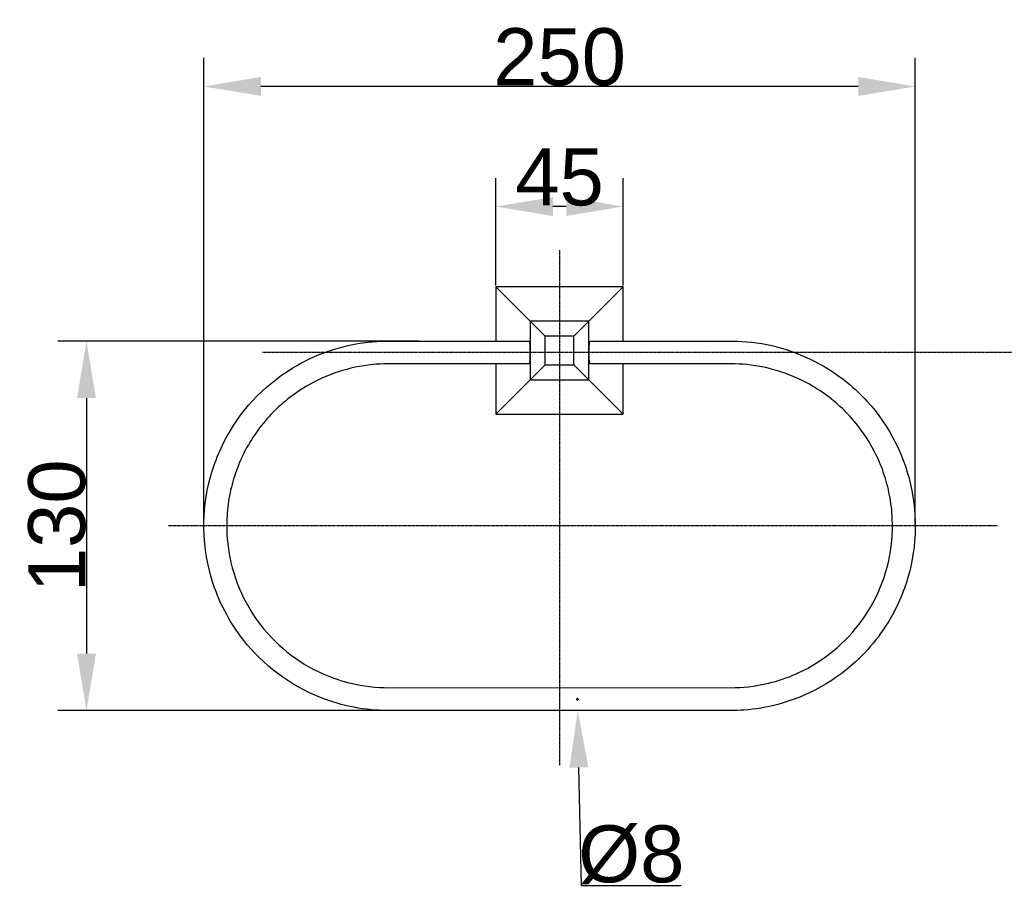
# Model space of a CAD drawing. Header units: millimetres. Extents: x 580 to 2065, y -13 to 1037.
# Tile 3 of 6: x 1094 to 1439, y 340 to 646. Entities that reach past the tile are written whole.
import ezdxf

# ---------------------------------------------------------------- set-up
doc = ezdxf.new("R2010")
doc.units = ezdxf.units.MM
doc.header["$LTSCALE"] = 0.1
doc.linetypes.add('CENTER', pattern=[0.6, 0.375, -0.075, 0.075, -0.075])
for name, color, linetype in [('CEN', 1, 'CENTER'), ('DEFAULT', 7, 'Continuous'), ('OUT-LINE', 2, 'Continuous')]:
    doc.layers.add(name, color=color, linetype=linetype)
doc.styles.add('ARIAL', font='arial_0.ttf')
doc.dimstyles.new('DIMENSION STYLE 01', dxfattribs={"dimtxt": 20, "dimasz": 20, "dimexe": 10, "dimexo": 0.5, "dimgap": 0.09, "dimtad": 1, "dimtoh": 1, "dimdec": 0, "dimzin": 0, "dimdsep": 46, "dimtxsty": 'ARIAL', "dimcen": 0.5, "dimadec": 1, "dimazin": 0, "dimtfac": 1, "dimtdec": 4, "dimtofl": 0, "dimtmove": 0, "dimatfit": 3, "dimfxl": 1, "dimtolj": 1, "dimtzin": 0, "dimarcsym": 0})

# ---------------------------------------------------------------- blocks, each defined once
blk = doc.blocks.new('*D105')
at = {"layer": 'DEFAULT', "color": 0, "lineweight": -2, "transparency": 16777216}
for p, q in [((1260.68, 552.54), (1260.68, 590.21)), ((1305.39, 552.54), (1305.39, 590.21)), ((1285.39, 580.21), (1280.68, 580.21))]:
    blk.add_line(p, q, dxfattribs=at)
at = {"layer": 'DEFAULT', "color": 0, "transparency": 16777216}
for points in [[(1280.68, 583.54), (1280.68, 576.88), (1260.68, 580.21)], [(1285.39, 583.54), (1285.39, 576.88), (1305.39, 580.21)]]:
    blk.add_solid(points, dxfattribs=at)
at = {"layer": 'Defpoints', "color": 0, "transparency": 16777216}
for p in [(1260.68, 580.21), (1260.68, 552.04), (1305.39, 552.04)]:
    blk.add_point(p, dxfattribs=at)
at = {"layer": 'DEFAULT', "color": 0, "transparency": 16777216, "insert": (1283.03, 590.47), "char_height": 20, "attachment_point": 5, "style": 'ARIAL'}
blk.add_mtext('\\A1;45', dxfattribs=at)
blk = doc.blocks.new('*D106')
at = {"layer": 'DEFAULT', "color": 0, "lineweight": -2, "transparency": 16777216}
for p, q in [((1158.2, 468.68), (1158.2, 632.35)), ((1407.87, 468.68), (1407.87, 632.35)), ((1387.87, 622.35), (1178.2, 622.35))]:
    blk.add_line(p, q, dxfattribs=at)
at = {"layer": 'DEFAULT', "color": 0, "transparency": 16777216}
for points in [[(1178.2, 625.69), (1178.2, 619.02), (1158.2, 622.35)], [(1387.87, 625.69), (1387.87, 619.02), (1407.87, 622.35)]]:
    blk.add_solid(points, dxfattribs=at)
at = {"layer": 'Defpoints', "color": 0, "transparency": 16777216}
for p in [(1158.2, 622.35), (1158.2, 468.18), (1407.87, 468.18)]:
    blk.add_point(p, dxfattribs=at)
at = {"layer": 'DEFAULT', "color": 0, "transparency": 16777216, "insert": (1283.03, 632.66), "char_height": 20, "attachment_point": 5, "style": 'ARIAL'}
blk.add_mtext('\\A1;250', dxfattribs=at)
blk = doc.blocks.new('*D108')
at = {"layer": 'DEFAULT', "color": 0, "lineweight": -2, "transparency": 16777216}
for p, q in [((1233.58, 533.02), (1106.98, 533.02)), ((1116.98, 513.02), (1116.98, 423.35)), ((1233.58, 403.35), (1106.98, 403.35))]:
    blk.add_line(p, q, dxfattribs=at)
at = {"layer": 'DEFAULT', "color": 0, "transparency": 16777216}
for points in [[(1113.65, 513.02), (1120.31, 513.02), (1116.98, 533.02)], [(1113.65, 423.35), (1120.31, 423.35), (1116.98, 403.35)]]:
    blk.add_solid(points, dxfattribs=at)
at = {"layer": 'Defpoints', "color": 0, "transparency": 16777216}
for p in [(1234.08, 533.02), (1116.98, 403.35), (1234.08, 403.35)]:
    blk.add_point(p, dxfattribs=at)
at = {"layer": 'DEFAULT', "color": 0, "transparency": 16777216, "insert": (1106.67, 468.18), "char_height": 20, "attachment_point": 5, "rotation": 90, "style": 'ARIAL'}
blk.add_mtext('\\A1;130', dxfattribs=at)
blk = doc.blocks.new('*D109')
at = {"layer": 'DEFAULT', "color": 0, "lineweight": -2, "transparency": 16777216}
for p, q in [((1289.32, 406.85), (1289.32, 407.85)), ((1288.82, 407.35), (1289.82, 407.35)), ((1290.67, 341.82), (1289.82, 383.35)), ((1325.68, 341.82), (1290.67, 341.82))]:
    blk.add_line(p, q, dxfattribs=at)
at = {"layer": 'DEFAULT', "color": 0, "transparency": 16777216}
blk.add_solid([(1293.15, 383.42), (1286.48, 383.28), (1289.4, 403.35)], dxfattribs=at)
at = {"layer": 'Defpoints', "color": 0, "transparency": 16777216}
for p in [(1289.24, 411.35), (1289.4, 403.35)]:
    blk.add_point(p, dxfattribs=at)
at = {"layer": 'DEFAULT', "color": 0, "transparency": 16777216, "insert": (1308.22, 352.68), "char_height": 20, "attachment_point": 5, "style": 'ARIAL'}
blk.add_mtext('\\A1;Ø8', dxfattribs=at)

msp = doc.modelspace()

# ---------------------------------------------------------------- linework, layer by layer
at = {"layer": 'CEN'}
for p, q in [((1283.03, 564.88), (1283.03, 384.22)), ((1604.89, 529.02), (1178.78, 529.02)), ((1436.71, 468.18), (1145.57, 468.18))]:
    msp.add_line(p, q, dxfattribs=at)
at = {"layer": 'OUT-LINE'}
for p, q in [((1272.74, 539.98), (1260.68, 552.04)), ((1305.39, 552.04), (1260.68, 552.04)), ((1260.68, 552.04), (1260.68, 533.02)), ((1305.39, 552.04), (1293.33, 539.98)), ((1305.39, 533.02), (1305.39, 552.04)), ((1293.33, 539.98), (1272.74, 539.98)), ((1272.74, 539.98), (1272.74, 519.39)), ((1278.03, 534.68), (1272.74, 539.98)), ((1293.33, 539.98), (1288.03, 534.68)), ((1293.33, 519.39), (1293.33, 539.98)), ((1212.18, 532.1), (1213.92, 532.37)), ((1213.92, 532.37), (1215.67, 532.6)), ((1215.67, 532.6), (1217.42, 532.77)), ((1217.42, 532.77), (1219.17, 532.9)), ((1219.17, 532.9), (1220.83, 532.98)), ((1220.83, 532.98), (1272.36, 533.02)), ((1272.36, 533.02), (1272.36, 533.02)), ((1272.36, 533.02), (1272.36, 533.02)), ((1272.36, 533.02), (1272.36, 533.02)), ((1272.36, 533.02), (1272.36, 533.02)), ((1272.36, 533.02), (1272.37, 533.02)), ((1272.37, 533.02), (1272.37, 533.02)), ((1272.37, 533.02), (1272.37, 533.02)), ((1272.37, 533.02), (1272.37, 533.02)), ((1272.37, 533.02), (1272.37, 533.02)), ((1272.37, 533.02), (1272.37, 533.02)), ((1272.37, 533.02), (1272.37, 533.02)), ((1272.37, 533.02), (1272.37, 533.02)), ((1272.37, 533.02), (1272.37, 533.02)), ((1272.37, 533.02), (1272.37, 533.02)), ((1272.37, 533.02), (1272.37, 533.02)), ((1272.37, 533.02), (1272.37, 533.02)), ((1272.37, 533.02), (1272.37, 533.01)), ((1272.37, 533.01), (1272.37, 533.01)), ((1272.37, 533.01), (1272.37, 533.01)), ((1272.37, 533.01), (1272.37, 533.01)), ((1272.37, 533.01), (1272.38, 533.01)), ((1272.38, 533.01), (1272.38, 533.01)), ((1272.38, 533.01), (1272.38, 533.01)), ((1272.38, 533.01), (1272.38, 533.01)), ((1272.38, 533.01), (1272.38, 533.01)), ((1272.38, 533.01), (1272.38, 533.01)), ((1272.38, 533.01), (1272.38, 533.01)), ((1272.38, 533.01), (1272.38, 533.01)), ((1272.38, 533.01), (1272.38, 533.01)), ((1272.38, 533.01), (1272.38, 533.01)), ((1272.38, 533.01), (1272.38, 533.01)), ((1272.38, 533.01), (1272.38, 533.01)), ((1272.38, 533.01), (1272.39, 533.01)), ((1272.39, 533.01), (1272.39, 533.01)), ((1272.39, 533.01), (1272.39, 533)), ((1272.39, 533), (1272.39, 533)), ((1272.39, 533), (1272.39, 533)), ((1272.39, 533), (1272.39, 533)), ((1272.39, 533), (1272.39, 533)), ((1272.39, 533), (1272.39, 533)), ((1272.39, 533), (1272.4, 533)), ((1272.4, 533), (1272.4, 532.99)), ((1272.4, 532.99), (1272.4, 532.99)), ((1272.4, 532.99), (1272.4, 532.99)), ((1272.4, 532.99), (1272.4, 532.98)), ((1272.4, 532.98), (1272.41, 532.98)), ((1272.41, 532.98), (1272.41, 532.98)), ((1272.41, 532.98), (1272.41, 532.97)), ((1272.41, 532.97), (1272.41, 532.97)), ((1272.41, 532.97), (1272.41, 532.97)), ((1272.41, 532.97), (1272.42, 532.96)), ((1272.42, 532.96), (1272.42, 532.95)), ((1272.42, 532.95), (1272.42, 532.94)), ((1272.42, 532.94), (1272.43, 532.93)), ((1272.43, 532.93), (1272.43, 532.92)), ((1272.43, 532.92), (1272.43, 532.91)), ((1272.43, 532.91), (1272.44, 532.89)), ((1272.44, 532.89), (1272.45, 532.87)), ((1272.45, 532.87), (1272.45, 532.84)), ((1272.45, 532.84), (1272.46, 532.81)), ((1272.46, 532.81), (1272.47, 532.74)), ((1272.47, 532.74), (1272.49, 532.66)), ((1272.49, 532.66), (1272.5, 532.59)), ((1272.5, 532.59), (1272.52, 532.43)), ((1272.52, 532.43), (1272.54, 532.19)), ((1272.54, 532.19), (1272.56, 531.96)), ((1278.03, 524.68), (1278.03, 534.68)), ((1288.03, 534.68), (1278.03, 534.68)), ((1288.03, 524.68), (1288.03, 534.68)), ((1293.51, 531.96), (1293.52, 532.19)), ((1293.52, 532.19), (1293.55, 532.43)), ((1293.55, 532.43), (1293.57, 532.59)), ((1293.57, 532.59), (1293.58, 532.66)), ((1293.58, 532.66), (1293.59, 532.74)), ((1293.59, 532.74), (1293.6, 532.81)), ((1293.6, 532.81), (1293.61, 532.84)), ((1293.61, 532.84), (1293.62, 532.87)), ((1293.62, 532.87), (1293.63, 532.89)), ((1293.63, 532.91), (1293.64, 532.92)), ((1293.63, 532.89), (1293.63, 532.91)), ((1293.64, 532.94), (1293.65, 532.95)), ((1293.64, 532.93), (1293.64, 532.94)), ((1293.64, 532.92), (1293.64, 532.93)), ((1293.65, 532.96), (1293.65, 532.97)), ((1293.65, 532.97), (1293.66, 532.97)), ((1293.65, 532.95), (1293.65, 532.96)), ((1293.66, 532.98), (1293.66, 532.99)), ((1293.66, 532.99), (1293.67, 532.99)), ((1293.66, 532.97), (1293.66, 532.98)), ((1293.66, 532.98), (1293.66, 532.98)), ((1293.66, 532.98), (1293.66, 532.98)), ((1293.66, 532.97), (1293.66, 532.97)), ((1293.67, 532.99), (1293.67, 533)), ((1293.67, 533), (1293.67, 533)), ((1293.67, 533), (1293.67, 533)), ((1293.67, 533), (1293.67, 533)), ((1293.67, 533), (1293.68, 533)), ((1293.67, 532.99), (1293.67, 532.99)), ((1293.68, 533), (1293.68, 533.01)), ((1293.68, 533.01), (1293.68, 533.01)), ((1293.68, 533.01), (1293.68, 533.01)), ((1293.68, 533.01), (1293.68, 533.01)), ((1293.68, 533.01), (1293.68, 533.01)), ((1293.68, 533.01), (1293.69, 533.01)), ((1293.68, 533), (1293.68, 533)), ((1293.68, 533), (1293.68, 533)), ((1293.69, 533.01), (1293.7, 533.02)), ((1293.69, 533.01), (1293.69, 533.01)), ((1293.69, 533.01), (1293.69, 533.01)), ((1293.69, 533.01), (1293.69, 533.01)), ((1293.69, 533.01), (1293.69, 533.01)), ((1293.69, 533.01), (1293.69, 533.01)), ((1293.69, 533.01), (1293.69, 533.01)), ((1293.69, 533.01), (1293.69, 533.01)), ((1293.69, 533.01), (1293.69, 533.01)), ((1293.69, 533.01), (1293.69, 533.01)), ((1293.69, 533.01), (1293.69, 533.01)), ((1293.69, 533.01), (1293.69, 533.01)), ((1293.69, 533.01), (1293.69, 533.01)), ((1293.7, 533.02), (1345.24, 532.98)), ((1293.7, 533.02), (1293.7, 533.02)), ((1293.7, 533.02), (1293.7, 533.02)), ((1293.7, 533.02), (1293.7, 533.02)), ((1293.7, 533.02), (1293.7, 533.02)), ((1293.7, 533.02), (1293.7, 533.02)), ((1293.7, 533.02), (1293.7, 533.02)), ((1293.7, 533.02), (1293.7, 533.02)), ((1293.7, 533.02), (1293.7, 533.02)), ((1293.7, 533.02), (1293.7, 533.02)), ((1293.7, 533.02), (1293.7, 533.02)), ((1293.7, 533.02), (1293.7, 533.02)), ((1293.7, 533.02), (1293.7, 533.02)), ((1293.7, 533.02), (1293.7, 533.02)), ((1293.7, 533.02), (1293.7, 533.02)), ((1293.7, 533.02), (1293.7, 533.02)), ((1293.7, 533.02), (1293.7, 533.02)), ((1345.24, 532.98), (1346.94, 532.9)), ((1346.94, 532.9), (1348.7, 532.77)), ((1348.7, 532.77), (1350.45, 532.59)), ((1350.45, 532.59), (1352.22, 532.36)), ((1352.22, 532.36), (1353.98, 532.09)), ((1198.67, 528.26), (1200.31, 528.9)), ((1200.31, 528.9), (1201.97, 529.5)), ((1201.97, 529.5), (1203.64, 530.05)), ((1203.64, 530.05), (1205.32, 530.55)), ((1205.32, 530.55), (1207.02, 531.01)), ((1207.02, 531.01), (1208.73, 531.42)), ((1208.73, 531.42), (1210.45, 531.78)), ((1210.45, 531.78), (1212.18, 532.1)), ((1272.56, 531.96), (1272.6, 531.32)), ((1272.6, 531.32), (1272.62, 530.69)), ((1272.62, 530.69), (1272.64, 529.01)), ((1272.64, 529.01), (1272.62, 527.34)), ((1293.43, 529.01), (1293.45, 530.69)), ((1293.45, 527.34), (1293.43, 529.01)), ((1293.45, 530.69), (1293.47, 531.32)), ((1293.47, 531.32), (1293.51, 531.96)), ((1353.98, 532.09), (1355.73, 531.76)), ((1355.73, 531.76), (1357.48, 531.39)), ((1357.48, 531.39), (1359.18, 530.97)), ((1359.18, 530.97), (1360.86, 530.52)), ((1360.86, 530.52), (1362.54, 530.01)), ((1362.54, 530.01), (1364.19, 529.47)), ((1364.19, 529.47), (1365.87, 528.86)), ((1365.87, 528.86), (1367.52, 528.21)), ((1192.24, 525.24), (1193.83, 526.07)), ((1193.83, 526.07), (1195.45, 526.85)), ((1195.45, 526.85), (1197.05, 527.58)), ((1197.05, 527.58), (1198.67, 528.26)), ((1272.47, 525.29), (1272.46, 525.23)), ((1272.49, 525.37), (1272.47, 525.29)), ((1272.5, 525.45), (1272.49, 525.37)), ((1272.52, 525.6), (1272.5, 525.45)), ((1272.54, 525.84), (1272.52, 525.6)), ((1272.56, 526.08), (1272.54, 525.84)), ((1272.6, 526.71), (1272.56, 526.08)), ((1272.62, 527.34), (1272.6, 526.71)), ((1293.47, 526.71), (1293.45, 527.34)), ((1293.51, 526.08), (1293.47, 526.71)), ((1293.52, 525.84), (1293.51, 526.08)), ((1293.55, 525.6), (1293.52, 525.84)), ((1293.57, 525.45), (1293.55, 525.6)), ((1293.58, 525.37), (1293.57, 525.45)), ((1293.59, 525.29), (1293.58, 525.37)), ((1293.6, 525.23), (1293.59, 525.29)), ((1367.52, 528.21), (1369.16, 527.52)), ((1369.16, 527.52), (1370.78, 526.78)), ((1370.78, 526.78), (1372.37, 526)), ((1372.37, 526), (1373.95, 525.17)), ((1185.42, 520.99), (1187.25, 522.25)), ((1187.25, 522.25), (1189.12, 523.44)), ((1189.12, 523.44), (1190.67, 524.36)), ((1190.67, 524.36), (1192.24, 525.24)), ((1205.39, 522.21), (1203.92, 521.71)), ((1206.86, 522.67), (1205.39, 522.21)), ((1208.33, 523.08), (1206.86, 522.67)), ((1209.82, 523.46), (1208.33, 523.08)), ((1211.31, 523.79), (1209.82, 523.46)), ((1212.8, 524.09), (1211.31, 523.79)), ((1214.3, 524.34), (1212.8, 524.09)), ((1215.81, 524.55), (1214.3, 524.34)), ((1217.32, 524.73), (1215.81, 524.55)), ((1218.71, 524.85), (1217.32, 524.73)), ((1220.1, 524.94), (1218.71, 524.85)), ((1221.4, 524.99), (1220.1, 524.94)), ((1272.36, 525.02), (1221.4, 524.99)), ((1260.68, 525.02), (1260.68, 507.33)), ((1272.37, 525.02), (1272.36, 525.02)), ((1272.36, 525.02), (1272.36, 525.02)), ((1272.36, 525.02), (1272.36, 525.02)), ((1272.36, 525.02), (1272.36, 525.02)), ((1272.36, 525.02), (1272.36, 525.02)), ((1272.38, 525.02), (1272.37, 525.02)), ((1272.37, 525.02), (1272.37, 525.02)), ((1272.37, 525.02), (1272.37, 525.02)), ((1272.37, 525.02), (1272.37, 525.02)), ((1272.37, 525.02), (1272.37, 525.02)), ((1272.37, 525.02), (1272.37, 525.02)), ((1272.37, 525.02), (1272.37, 525.02)), ((1272.37, 525.02), (1272.37, 525.02)), ((1272.37, 525.02), (1272.37, 525.02)), ((1272.37, 525.02), (1272.37, 525.02)), ((1272.37, 525.02), (1272.37, 525.02)), ((1272.37, 525.02), (1272.37, 525.02)), ((1272.37, 525.02), (1272.37, 525.02)), ((1272.37, 525.02), (1272.37, 525.02)), ((1272.37, 525.02), (1272.37, 525.02)), ((1272.39, 525.03), (1272.38, 525.03)), ((1272.38, 525.03), (1272.38, 525.02)), ((1272.38, 525.02), (1272.38, 525.02)), ((1272.38, 525.02), (1272.38, 525.02)), ((1272.38, 525.02), (1272.38, 525.02)), ((1272.38, 525.02), (1272.38, 525.02)), ((1272.38, 525.02), (1272.38, 525.02)), ((1272.38, 525.02), (1272.38, 525.02)), ((1272.38, 525.02), (1272.38, 525.02)), ((1272.38, 525.02), (1272.38, 525.02)), ((1272.38, 525.02), (1272.38, 525.02)), ((1272.38, 525.02), (1272.38, 525.02)), ((1272.4, 525.04), (1272.39, 525.04)), ((1272.39, 525.04), (1272.39, 525.03)), ((1272.39, 525.03), (1272.39, 525.03)), ((1272.39, 525.03), (1272.39, 525.03)), ((1272.39, 525.03), (1272.39, 525.03)), ((1272.39, 525.03), (1272.39, 525.03)), ((1272.39, 525.03), (1272.39, 525.03)), ((1272.39, 525.03), (1272.39, 525.03)), ((1272.41, 525.05), (1272.4, 525.05)), ((1272.4, 525.05), (1272.4, 525.05)), ((1272.4, 525.05), (1272.4, 525.04)), ((1272.4, 525.04), (1272.4, 525.04)), ((1272.4, 525.04), (1272.4, 525.04)), ((1272.42, 525.07), (1272.41, 525.06)), ((1272.41, 525.06), (1272.41, 525.06)), ((1272.41, 525.06), (1272.41, 525.06)), ((1272.41, 525.06), (1272.41, 525.06)), ((1272.41, 525.06), (1272.41, 525.05)), ((1272.43, 525.1), (1272.42, 525.09)), ((1272.42, 525.09), (1272.42, 525.08)), ((1272.42, 525.08), (1272.42, 525.07)), ((1272.44, 525.14), (1272.43, 525.12)), ((1272.43, 525.12), (1272.43, 525.11)), ((1272.43, 525.11), (1272.43, 525.1)), ((1272.45, 525.17), (1272.44, 525.14)), ((1272.46, 525.23), (1272.45, 525.2)), ((1272.45, 525.2), (1272.45, 525.17)), ((1272.74, 519.39), (1278.03, 524.68)), ((1278.03, 524.68), (1288.03, 524.68)), ((1293.33, 519.39), (1288.03, 524.68)), ((1293.61, 525.2), (1293.6, 525.23)), ((1293.62, 525.17), (1293.61, 525.2)), ((1293.63, 525.14), (1293.62, 525.17)), ((1293.63, 525.12), (1293.63, 525.14)), ((1293.64, 525.11), (1293.63, 525.12)), ((1293.64, 525.1), (1293.64, 525.11)), ((1293.64, 525.09), (1293.64, 525.1)), ((1293.65, 525.08), (1293.64, 525.09)), ((1293.65, 525.07), (1293.65, 525.08)), ((1293.65, 525.06), (1293.65, 525.07)), ((1293.66, 525.06), (1293.65, 525.06)), ((1293.66, 525.05), (1293.66, 525.06)), ((1293.66, 525.06), (1293.66, 525.06)), ((1293.66, 525.06), (1293.66, 525.06)), ((1293.67, 525.04), (1293.66, 525.05)), ((1293.66, 525.05), (1293.66, 525.05)), ((1293.66, 525.05), (1293.66, 525.05)), ((1293.67, 525.03), (1293.67, 525.04)), ((1293.67, 525.04), (1293.67, 525.04)), ((1293.67, 525.04), (1293.67, 525.04)), ((1293.67, 525.04), (1293.67, 525.04)), ((1293.68, 525.03), (1293.67, 525.03)), ((1293.67, 525.03), (1293.67, 525.03)), ((1293.68, 525.02), (1293.68, 525.03)), ((1293.68, 525.03), (1293.68, 525.03)), ((1293.68, 525.03), (1293.68, 525.03)), ((1293.68, 525.03), (1293.68, 525.03)), ((1293.68, 525.03), (1293.68, 525.03)), ((1293.68, 525.03), (1293.68, 525.03)), ((1293.69, 525.02), (1293.68, 525.02)), ((1293.68, 525.02), (1293.68, 525.02)), ((1293.7, 525.02), (1293.69, 525.02)), ((1293.69, 525.02), (1293.69, 525.02)), ((1293.69, 525.02), (1293.69, 525.02)), ((1293.69, 525.02), (1293.69, 525.02)), ((1293.69, 525.02), (1293.69, 525.02)), ((1293.69, 525.02), (1293.69, 525.02)), ((1293.69, 525.02), (1293.69, 525.02)), ((1293.69, 525.02), (1293.69, 525.02)), ((1293.69, 525.02), (1293.69, 525.02)), ((1293.69, 525.02), (1293.69, 525.02)), ((1293.69, 525.02), (1293.69, 525.02)), ((1293.69, 525.02), (1293.69, 525.02)), ((1293.69, 525.02), (1293.69, 525.02)), ((1344.62, 524.99), (1293.7, 525.02)), ((1293.7, 525.02), (1293.7, 525.02)), ((1293.7, 525.02), (1293.7, 525.02)), ((1293.7, 525.02), (1293.7, 525.02)), ((1293.7, 525.02), (1293.7, 525.02)), ((1293.7, 525.02), (1293.7, 525.02)), ((1293.7, 525.02), (1293.7, 525.02)), ((1293.7, 525.02), (1293.7, 525.02)), ((1293.7, 525.02), (1293.7, 525.02)), ((1293.7, 525.02), (1293.7, 525.02)), ((1293.7, 525.02), (1293.7, 525.02)), ((1293.7, 525.02), (1293.7, 525.02)), ((1293.7, 525.02), (1293.7, 525.02)), ((1293.7, 525.02), (1293.7, 525.02)), ((1293.7, 525.02), (1293.7, 525.02)), ((1293.7, 525.02), (1293.7, 525.02)), ((1305.39, 507.33), (1305.39, 525.02)), ((1345.9, 524.94), (1344.62, 524.99)), ((1347.31, 524.86), (1345.9, 524.94)), ((1348.71, 524.73), (1347.31, 524.86)), ((1350.23, 524.56), (1348.71, 524.73)), ((1351.75, 524.34), (1350.23, 524.56)), ((1353.26, 524.09), (1351.75, 524.34)), ((1354.76, 523.79), (1353.26, 524.09)), ((1356.26, 523.46), (1354.76, 523.79)), ((1357.75, 523.08), (1356.26, 523.46)), ((1359.22, 522.66), (1357.75, 523.08)), ((1360.69, 522.21), (1359.22, 522.66)), ((1362.13, 521.71), (1360.69, 522.21)), ((1373.95, 525.17), (1375.5, 524.3)), ((1375.5, 524.3), (1377.03, 523.39)), ((1377.03, 523.39), (1378.9, 522.19)), ((1378.9, 522.19), (1380.73, 520.93)), ((1181.88, 518.28), (1183.63, 519.67)), ((1183.63, 519.67), (1185.42, 520.99)), ((1196.83, 518.61), (1195.48, 517.89)), ((1198.2, 519.3), (1196.83, 518.61)), ((1199.58, 519.95), (1198.2, 519.3)), ((1201.01, 520.58), (1199.58, 519.95)), ((1202.46, 521.16), (1201.01, 520.58)), ((1203.92, 521.71), (1202.46, 521.16)), ((1260.68, 507.33), (1272.74, 519.39)), ((1272.74, 519.39), (1293.33, 519.39)), ((1305.39, 507.33), (1293.33, 519.39)), ((1363.56, 521.18), (1362.13, 521.71)), ((1364.98, 520.61), (1363.56, 521.18)), ((1366.38, 520), (1364.98, 520.61)), ((1367.76, 519.36), (1366.38, 520)), ((1369.12, 518.68), (1367.76, 519.36)), ((1370.46, 517.96), (1369.12, 518.68)), ((1380.73, 520.93), (1382.52, 519.61)), ((1382.52, 519.61), (1384.26, 518.22)), ((1176.93, 513.76), (1178.53, 515.33)), ((1178.53, 515.33), (1180.18, 516.84)), ((1180.18, 516.84), (1181.88, 518.28)), ((1190.78, 514.98), (1189.96, 514.4)), ((1191.61, 515.54), (1190.78, 514.98)), ((1192.44, 516.08), (1191.61, 515.54)), ((1193.29, 516.61), (1192.44, 516.08)), ((1194.15, 517.13), (1193.29, 516.61)), ((1195.48, 517.89), (1194.15, 517.13)), ((1371.78, 517.21), (1370.46, 517.96)), ((1372.64, 516.7), (1371.78, 517.21)), ((1373.49, 516.17), (1372.64, 516.7)), ((1374.33, 515.62), (1373.49, 516.17)), ((1375.16, 515.06), (1374.33, 515.62)), ((1375.98, 514.49), (1375.16, 515.06)), ((1384.26, 518.22), (1385.13, 517.49)), ((1385.13, 517.49), (1386, 516.74)), ((1386, 516.74), (1386.85, 515.97)), ((1386.85, 515.97), (1387.68, 515.19)), ((1387.68, 515.19), (1388.5, 514.4)), ((1173.89, 510.48), (1175.38, 512.15)), ((1175.38, 512.15), (1176.93, 513.76)), ((1186.8, 511.96), (1186.03, 511.32)), ((1187.57, 512.6), (1186.8, 511.96)), ((1188.36, 513.21), (1187.57, 512.6)), ((1189.15, 513.81), (1188.36, 513.21)), ((1189.96, 514.4), (1189.15, 513.81)), ((1376.8, 513.9), (1375.98, 514.49)), ((1377.6, 513.3), (1376.8, 513.9)), ((1378.39, 512.68), (1377.6, 513.3)), ((1379.17, 512.05), (1378.39, 512.68)), ((1379.93, 511.41), (1379.17, 512.05)), ((1388.5, 514.4), (1389.31, 513.59)), ((1389.31, 513.59), (1390.11, 512.76)), ((1390.11, 512.76), (1390.89, 511.93)), ((1390.89, 511.93), (1392.34, 510.28)), ((1171.1, 506.99), (1172.47, 508.76)), ((1172.47, 508.76), (1173.89, 510.48)), ((1183.09, 508.62), (1182.39, 507.91)), ((1183.81, 509.31), (1183.09, 508.62)), ((1184.54, 509.99), (1183.81, 509.31)), ((1185.28, 510.66), (1184.54, 509.99)), ((1186.03, 511.32), (1185.28, 510.66)), ((1380.69, 510.75), (1379.93, 511.41)), ((1381.43, 510.08), (1380.69, 510.75)), ((1382.17, 509.4), (1381.43, 510.08)), ((1382.89, 508.7), (1382.17, 509.4)), ((1383.6, 507.99), (1382.89, 508.7)), ((1384.29, 507.27), (1383.6, 507.99)), ((1392.34, 510.28), (1393.74, 508.58)), ((1393.74, 508.58), (1395.08, 506.84)), ((1168.54, 503.32), (1169.79, 505.17)), ((1169.79, 505.17), (1171.1, 506.99)), ((1179.65, 504.9), (1178.99, 504.11)), ((1180.32, 505.67), (1179.65, 504.9)), ((1181, 506.44), (1180.32, 505.67)), ((1181.7, 507.19), (1181, 506.44)), ((1182.39, 507.91), (1181.7, 507.19)), ((1260.68, 507.33), (1305.39, 507.33)), ((1384.99, 506.52), (1384.29, 507.27)), ((1385.68, 505.75), (1384.99, 506.52)), ((1386.36, 504.97), (1385.68, 505.75)), ((1387.02, 504.18), (1386.36, 504.97)), ((1395.08, 506.84), (1396.36, 505.05)), ((1396.36, 505.05), (1397.62, 503.17)), ((1166.25, 499.48), (1167.36, 501.42)), ((1167.36, 501.42), (1168.54, 503.32)), ((1177.12, 501.68), (1176.52, 500.84)), ((1177.73, 502.5), (1177.12, 501.68)), ((1178.35, 503.31), (1177.73, 502.5)), ((1178.99, 504.11), (1178.35, 503.31)), ((1387.66, 503.37), (1387.02, 504.18)), ((1388.29, 502.56), (1387.66, 503.37)), ((1388.91, 501.73), (1388.29, 502.56)), ((1389.51, 500.9), (1388.91, 501.73)), ((1397.62, 503.17), (1398.8, 501.24)), ((1398.8, 501.24), (1399.92, 499.28)), ((1165.21, 497.5), (1166.25, 499.48)), ((1174.85, 498.33), (1174.33, 497.47)), ((1175.39, 499.18), (1174.85, 498.33)), ((1175.95, 500.02), (1175.39, 499.18)), ((1176.52, 500.84), (1175.95, 500.02)), ((1390.62, 499.26), (1389.51, 500.9)), ((1391.67, 497.59), (1390.62, 499.26)), ((1399.92, 499.28), (1400.46, 498.28)), ((1400.46, 498.28), (1400.97, 497.28)), ((1163.29, 493.37), (1163.74, 494.42)), ((1163.74, 494.42), (1164.21, 495.45)), ((1164.21, 495.45), (1164.7, 496.48)), ((1164.7, 496.48), (1165.21, 497.5)), ((1172.84, 494.85), (1172.38, 493.96)), ((1173.32, 495.73), (1172.84, 494.85)), ((1173.82, 496.61), (1173.32, 495.73)), ((1174.33, 497.47), (1173.82, 496.61)), ((1392.66, 495.89), (1391.67, 497.59)), ((1393.59, 494.15), (1392.66, 495.89)), ((1400.97, 497.28), (1401.93, 495.28)), ((1401.93, 495.28), (1402.82, 493.26)), ((1162.05, 490.19), (1162.45, 491.26)), ((1162.45, 491.26), (1162.86, 492.32)), ((1162.86, 492.32), (1163.29, 493.37)), ((1171.09, 491.25), (1170.69, 490.33)), ((1171.5, 492.16), (1171.09, 491.25)), ((1171.93, 493.06), (1171.5, 492.16)), ((1172.38, 493.96), (1171.93, 493.06)), ((1394.04, 493.24), (1393.59, 494.15)), ((1394.48, 492.33), (1394.04, 493.24)), ((1394.91, 491.4), (1394.48, 492.33)), ((1395.31, 490.47), (1394.91, 491.4)), ((1402.82, 493.26), (1403.64, 491.2)), ((1403.64, 491.2), (1404.39, 489.12)), ((1160.99, 487), (1161.67, 489.12)), ((1161.67, 489.12), (1162.05, 490.19)), ((1169.6, 487.54), (1169.27, 486.6)), ((1169.95, 488.48), (1169.6, 487.54)), ((1170.31, 489.41), (1169.95, 488.48)), ((1170.69, 490.33), (1170.31, 489.41)), ((1395.7, 489.54), (1395.31, 490.47)), ((1396.08, 488.59), (1395.7, 489.54)), ((1396.43, 487.64), (1396.08, 488.59)), ((1396.77, 486.69), (1396.43, 487.64)), ((1404.39, 489.12), (1405.07, 487.01)), ((1159.85, 482.71), (1160.38, 484.87)), ((1160.38, 484.87), (1160.99, 487)), ((1168.64, 484.65), (1168.35, 483.67)), ((1168.94, 485.63), (1168.64, 484.65)), ((1169.27, 486.6), (1168.94, 485.63)), ((1397.09, 485.73), (1396.77, 486.69)), ((1397.39, 484.78), (1397.09, 485.73)), ((1397.68, 483.81), (1397.39, 484.78)), ((1397.94, 482.84), (1397.68, 483.81)), ((1405.07, 487.01), (1405.68, 484.87)), ((1405.68, 484.87), (1406.22, 482.71)), ((1159, 478.34), (1159.39, 480.53)), ((1159.39, 480.53), (1159.85, 482.71)), ((1167.59, 480.69), (1167.38, 479.69)), ((1167.83, 481.69), (1167.59, 480.69)), ((1168.08, 482.68), (1167.83, 481.69)), ((1168.35, 483.67), (1168.08, 482.68)), ((1398.19, 481.87), (1397.94, 482.84)), ((1398.43, 480.89), (1398.19, 481.87)), ((1398.64, 479.91), (1398.43, 480.89)), ((1406.22, 482.71), (1406.68, 480.53)), ((1406.68, 480.53), (1407.06, 478.38)), ((1158.69, 476.14), (1159, 478.34)), ((1167, 477.7), (1166.84, 476.71)), ((1167.18, 478.69), (1167, 477.7)), ((1167.38, 479.69), (1167.18, 478.69)), ((1398.84, 478.92), (1398.64, 479.91)), ((1399.03, 477.91), (1398.84, 478.92)), ((1399.2, 476.89), (1399.03, 477.91)), ((1399.34, 475.87), (1399.2, 476.89)), ((1407.06, 478.38), (1407.37, 476.22)), ((1158.29, 471.71), (1158.45, 473.93)), ((1158.45, 473.93), (1158.69, 476.14)), ((1166.47, 473.73), (1166.38, 472.73)), ((1166.58, 474.72), (1166.47, 473.73)), ((1166.7, 475.72), (1166.58, 474.72)), ((1166.84, 476.71), (1166.7, 475.72)), ((1399.47, 474.85), (1399.34, 475.87)), ((1399.59, 473.83), (1399.47, 474.85)), ((1399.68, 472.8), (1399.59, 473.83)), ((1407.37, 476.22), (1407.6, 474.04)), ((1407.6, 474.04), (1407.76, 471.86)), ((1158.21, 469.51), (1158.29, 471.71)), ((1166.26, 470.73), (1166.22, 469.73)), ((1166.31, 471.73), (1166.26, 470.73)), ((1166.38, 472.73), (1166.31, 471.73)), ((1399.75, 471.77), (1399.68, 472.8)), ((1399.81, 470.74), (1399.75, 471.77)), ((1399.86, 468.78), (1399.81, 470.74)), ((1407.76, 471.86), (1407.85, 469.61)), ((1158.2, 467.31), (1158.21, 469.51)), ((1158.27, 465.11), (1158.2, 467.31)), ((1166.22, 469.73), (1166.2, 468.74)), ((1166.2, 468.74), (1166.2, 467.74)), ((1166.2, 467.74), (1166.22, 466.75)), ((1166.22, 466.75), (1166.25, 465.75)), ((1399.77, 464.87), (1399.85, 466.82)), ((1399.85, 466.82), (1399.86, 468.78)), ((1407.86, 467.36), (1407.8, 465.12)), ((1407.85, 469.61), (1407.86, 467.36)), ((1158.41, 462.92), (1158.27, 465.11)), ((1166.25, 465.75), (1166.3, 464.76)), ((1166.3, 464.76), (1166.37, 463.76)), ((1166.37, 463.76), (1166.46, 462.77)), ((1399.62, 462.91), (1399.77, 464.87)), ((1407.8, 465.12), (1407.65, 462.87)), ((1158.62, 460.81), (1158.41, 462.92)), ((1158.9, 458.7), (1158.62, 460.81)), ((1166.46, 462.77), (1166.67, 460.9)), ((1166.67, 460.9), (1166.94, 459.03)), ((1399.15, 459.16), (1399.42, 461.03)), ((1399.42, 461.03), (1399.62, 462.91)), ((1407.44, 460.75), (1407.16, 458.63)), ((1407.65, 462.87), (1407.44, 460.75)), ((1159.24, 456.6), (1158.9, 458.7)), ((1159.65, 454.52), (1159.24, 456.6)), ((1166.94, 459.03), (1167.27, 457.18)), ((1167.27, 457.18), (1167.67, 455.34)), ((1398.42, 455.45), (1398.82, 457.3)), ((1398.82, 457.3), (1399.15, 459.16)), ((1406.81, 456.52), (1406.39, 454.43)), ((1407.16, 458.63), (1406.81, 456.52)), ((1160.12, 452.51), (1159.65, 454.52)), ((1167.67, 455.34), (1168.13, 453.48)), ((1168.13, 453.48), (1168.66, 451.63)), ((1397.47, 451.84), (1397.97, 453.64)), ((1397.97, 453.64), (1398.42, 455.45)), ((1406.39, 454.43), (1405.91, 452.37)), ((1160.65, 450.52), (1160.12, 452.51)), ((1161.27, 448.48), (1160.65, 450.52)), ((1168.66, 451.63), (1169.25, 449.81)), ((1169.25, 449.81), (1169.9, 448.01)), ((1396.28, 448.3), (1396.9, 450.06)), ((1396.9, 450.06), (1397.47, 451.84)), ((1405.36, 450.33), (1404.75, 448.31)), ((1405.91, 452.37), (1405.36, 450.33)), ((1161.95, 446.45), (1161.27, 448.48)), ((1162.46, 445.06), (1161.95, 446.45)), ((1169.9, 448.01), (1170.59, 446.27)), ((1170.59, 446.27), (1171.34, 444.55)), ((1394.81, 444.75), (1395.58, 446.51)), ((1395.58, 446.51), (1396.28, 448.3)), ((1404.07, 446.31), (1403.66, 445.22)), ((1404.75, 448.31), (1404.07, 446.31)), ((1163.01, 443.68), (1162.46, 445.06)), ((1163.58, 442.32), (1163.01, 443.68)), ((1171.34, 444.55), (1172.15, 442.86)), ((1172.15, 442.86), (1173.01, 441.2)), ((1393.11, 441.3), (1393.99, 443.01)), ((1393.99, 443.01), (1394.81, 444.75)), ((1402.8, 443.05), (1402.33, 441.97)), ((1403.24, 444.13), (1402.8, 443.05)), ((1403.66, 445.22), (1403.24, 444.13)), ((1164.19, 440.96), (1163.58, 442.32)), ((1164.83, 439.63), (1164.19, 440.96)), ((1165.5, 438.3), (1164.83, 439.63)), ((1173.01, 441.2), (1173.91, 439.59)), ((1173.91, 439.59), (1174.87, 438.01)), ((1391.27, 438.13), (1392.22, 439.7)), ((1392.22, 439.7), (1393.11, 441.3)), ((1401.35, 439.85), (1400.83, 438.81)), ((1401.85, 440.91), (1401.35, 439.85)), ((1402.33, 441.97), (1401.85, 440.91)), ((1166.19, 436.99), (1165.5, 438.3)), ((1166.92, 435.7), (1166.19, 436.99)), ((1167.56, 434.62), (1166.92, 435.7)), ((1174.87, 438.01), (1175.88, 436.46)), ((1175.88, 436.46), (1176.93, 434.94)), ((1389.23, 435.08), (1390.28, 436.59)), ((1390.28, 436.59), (1391.27, 438.13)), ((1399.38, 436.12), (1398.43, 434.49)), ((1400.29, 437.77), (1399.38, 436.12)), ((1400.83, 438.81), (1400.29, 437.77)), ((1168.22, 433.55), (1167.56, 434.62)), ((1168.9, 432.5), (1168.22, 433.55)), ((1169.61, 431.45), (1168.9, 432.5)), ((1176.93, 434.94), (1178.07, 433.42)), ((1178.07, 433.42), (1179.25, 431.94)), ((1385.7, 430.64), (1386.93, 432.08)), ((1386.93, 432.08), (1388.1, 433.56)), ((1388.1, 433.56), (1389.23, 435.08)), ((1397.43, 432.9), (1396.38, 431.33)), ((1398.43, 434.49), (1397.43, 432.9)), ((1170.82, 429.74), (1169.61, 431.45)), ((1172.09, 428.07), (1170.82, 429.74)), ((1179.25, 431.94), (1180.49, 430.5)), ((1180.49, 430.5), (1181.77, 429.1)), ((1181.77, 429.1), (1183.09, 427.75)), ((1383.29, 428.07), (1384.43, 429.24)), ((1384.43, 429.24), (1385.7, 430.64)), ((1394.79, 429.13), (1393.96, 428.06)), ((1395.59, 430.22), (1394.79, 429.13)), ((1396.38, 431.33), (1395.59, 430.22)), ((1173.42, 426.45), (1172.09, 428.07)), ((1174.8, 424.86), (1173.42, 426.45)), ((1183.09, 427.75), (1184.46, 426.44)), ((1184.46, 426.44), (1185.87, 425.18)), ((1185.87, 425.18), (1187.32, 423.97)), ((1379.69, 424.75), (1380.52, 425.46)), ((1380.52, 425.46), (1381.33, 426.19)), ((1381.33, 426.19), (1382.12, 426.93)), ((1382.12, 426.93), (1383.29, 428.07)), ((1392.17, 425.88), (1391.21, 424.79)), ((1393.11, 427), (1392.17, 425.88)), ((1393.96, 428.06), (1393.11, 427)), ((1176.22, 423.32), (1174.8, 424.86)), ((1177.7, 421.83), (1176.22, 423.32)), ((1179.22, 420.39), (1177.7, 421.83)), ((1187.32, 423.97), (1188.79, 422.82)), ((1188.79, 422.82), (1190.3, 421.72)), ((1190.3, 421.72), (1191.84, 420.67)), ((1375.11, 421.26), (1376.38, 422.16)), ((1376.38, 422.16), (1377.63, 423.09)), ((1377.63, 423.09), (1378.86, 424.06)), ((1378.86, 424.06), (1379.69, 424.75)), ((1388.28, 421.75), (1386.74, 420.3)), ((1389.77, 423.24), (1388.28, 421.75)), ((1391.21, 424.79), (1389.77, 423.24)), ((1180.79, 419), (1179.22, 420.39)), ((1182.44, 417.63), (1180.79, 419)), ((1191.84, 420.67), (1193.42, 419.67)), ((1193.42, 419.67), (1195.08, 418.7)), ((1195.08, 418.7), (1196.77, 417.78)), ((1369.03, 417.64), (1370, 418.15)), ((1370, 418.15), (1370.97, 418.69)), ((1370.97, 418.69), (1371.93, 419.24)), ((1371.93, 419.24), (1372.88, 419.81)), ((1372.88, 419.81), (1373.81, 420.4)), ((1373.81, 420.4), (1375.11, 421.26)), ((1385.16, 418.9), (1383.53, 417.55)), ((1386.74, 420.3), (1385.16, 418.9)), ((1184.12, 416.32), (1182.44, 417.63)), ((1185.85, 415.07), (1184.12, 416.32)), ((1187.62, 413.87), (1185.85, 415.07)), ((1196.77, 417.78), (1198.5, 416.92)), ((1198.5, 416.92), (1200.25, 416.11)), ((1200.25, 416.11), (1201.42, 415.62)), ((1201.42, 415.62), (1202.59, 415.15)), ((1202.59, 415.15), (1203.77, 414.71)), ((1203.77, 414.71), (1204.97, 414.3)), ((1361.27, 414.35), (1362.47, 414.78)), ((1362.47, 414.78), (1363.67, 415.23)), ((1363.67, 415.23), (1364.86, 415.7)), ((1364.86, 415.7), (1366.03, 416.21)), ((1366.03, 416.21), (1367.04, 416.67)), ((1367.04, 416.67), (1368.04, 417.14)), ((1368.04, 417.14), (1369.03, 417.64)), ((1380.12, 415.01), (1378.36, 413.82)), ((1381.85, 416.25), (1380.12, 415.01)), ((1383.53, 417.55), (1381.85, 416.25)), ((1189.41, 412.75), (1187.62, 413.87)), ((1191.23, 411.68), (1189.41, 412.75)), ((1193.09, 410.68), (1191.23, 411.68)), ((1204.97, 414.3), (1206.17, 413.91)), ((1206.17, 413.91), (1207.38, 413.55)), ((1207.38, 413.55), (1208.6, 413.21)), ((1208.6, 413.21), (1209.82, 412.9)), ((1209.82, 412.9), (1211.42, 412.55)), ((1211.42, 412.55), (1213.03, 412.23)), ((1213.03, 412.23), (1214.65, 411.97)), ((1214.65, 411.97), (1216.27, 411.75)), ((1216.27, 411.75), (1218.04, 411.57)), ((1218.04, 411.57), (1219.8, 411.44)), ((1219.8, 411.44), (1221.49, 411.37)), ((1221.49, 411.37), (1283.03, 411.35)), ((1283.03, 411.35), (1344.6, 411.37)), ((1344.6, 411.37), (1346.3, 411.44)), ((1346.3, 411.44), (1347.8, 411.55)), ((1347.8, 411.55), (1349.31, 411.69)), ((1349.31, 411.69), (1351.08, 411.92)), ((1351.08, 411.92), (1352.85, 412.2)), ((1352.85, 412.2), (1354.61, 412.54)), ((1354.61, 412.54), (1356.36, 412.93)), ((1356.36, 412.93), (1357.6, 413.25)), ((1357.6, 413.25), (1358.83, 413.59)), ((1358.83, 413.59), (1360.05, 413.96)), ((1360.05, 413.96), (1361.27, 414.35)), ((1374.73, 411.62), (1372.86, 410.61)), ((1376.56, 412.69), (1374.73, 411.62)), ((1378.36, 413.82), (1376.56, 412.69)), ((1194.98, 409.73), (1193.09, 410.68)), ((1196.36, 409.09), (1194.98, 409.73)), ((1197.76, 408.48), (1196.36, 409.09)), ((1199.17, 407.9), (1197.76, 408.48)), ((1200.6, 407.35), (1199.17, 407.9)), ((1366.81, 407.86), (1365.4, 407.33)), ((1368.21, 408.43), (1366.81, 407.86)), ((1369.59, 409.04), (1368.21, 408.43)), ((1370.96, 409.67), (1369.59, 409.04)), ((1372.86, 410.61), (1370.96, 409.67)), ((1202.04, 406.84), (1200.6, 407.35)), ((1203.49, 406.36), (1202.04, 406.84)), ((1204.95, 405.92), (1203.49, 406.36)), ((1206.42, 405.51), (1204.95, 405.92)), ((1207.89, 405.14), (1206.42, 405.51)), ((1209.38, 404.8), (1207.89, 405.14)), ((1210.87, 404.5), (1209.38, 404.8)), ((1212.36, 404.23), (1210.87, 404.5)), ((1355.2, 404.5), (1353.71, 404.23)), ((1356.69, 404.8), (1355.2, 404.5)), ((1358.18, 405.14), (1356.69, 404.8)), ((1359.65, 405.51), (1358.18, 405.14)), ((1361.1, 405.92), (1359.65, 405.51)), ((1362.55, 406.35), (1361.1, 405.92)), ((1363.98, 406.82), (1362.55, 406.35)), ((1365.4, 407.33), (1363.98, 406.82)), ((1213.86, 404), (1212.36, 404.23)), ((1215.37, 403.8), (1213.86, 404)), ((1216.88, 403.64), (1215.37, 403.8)), ((1218.4, 403.51), (1216.88, 403.64)), ((1219.58, 403.44), (1218.4, 403.51)), ((1220.76, 403.39), (1219.58, 403.44)), ((1221.86, 403.36), (1220.76, 403.39)), ((1283.03, 403.35), (1221.86, 403.36)), ((1342.4, 403.35), (1283.03, 403.35)), ((1345.31, 403.39), (1342.4, 403.35)), ((1346.49, 403.44), (1345.31, 403.39)), ((1347.67, 403.51), (1346.49, 403.44)), ((1349.18, 403.64), (1347.67, 403.51)), ((1350.7, 403.8), (1349.18, 403.64)), ((1352.2, 404), (1350.7, 403.8)), ((1353.71, 404.23), (1352.2, 404))]:
    msp.add_line(p, q, dxfattribs=at)

# ---------------------------------------------------------------- dimensions: what is measured, and where the dimension line sits
at = {"layer": 'DEFAULT'}
for base, p1, p2, picture, middle in [((1158.2, 622.35), (1407.87, 468.18), (1158.2, 468.18), '*D106', (1283.03, 632.66)), ((1260.68, 580.21), (1305.39, 552.04), (1260.68, 552.04), '*D105', (1283.03, 590.47))]:
    dim = msp.add_linear_dim(base=base, p1=p1, p2=p2, dimstyle='DIMENSION STYLE 01', dxfattribs=at)
    dim.commit()
    dim.dimension.update_dxf_attribs({"geometry": picture, "text_midpoint": middle})
dim = msp.add_linear_dim(base=(1116.98, 403.35), p1=(1234.08, 533.02), p2=(1234.08, 403.35), angle=90, dimstyle='DIMENSION STYLE 01', dxfattribs=at)
dim.commit()
dim.dimension.update_dxf_attribs({"geometry": '*D108', "text_midpoint": (1106.67, 468.18)})
dim = msp.add_diameter_dim_2p(p1=(1289.24, 411.35), p2=(1289.4, 403.35), text='Ø8', dimstyle='DIMENSION STYLE 01', dxfattribs=at)
dim.commit()
dim.dimension.update_dxf_attribs({"geometry": '*D109', "text_midpoint": (1308.22, 341.82), "dimtype": 163})

doc.saveas('drawing.dxf')
